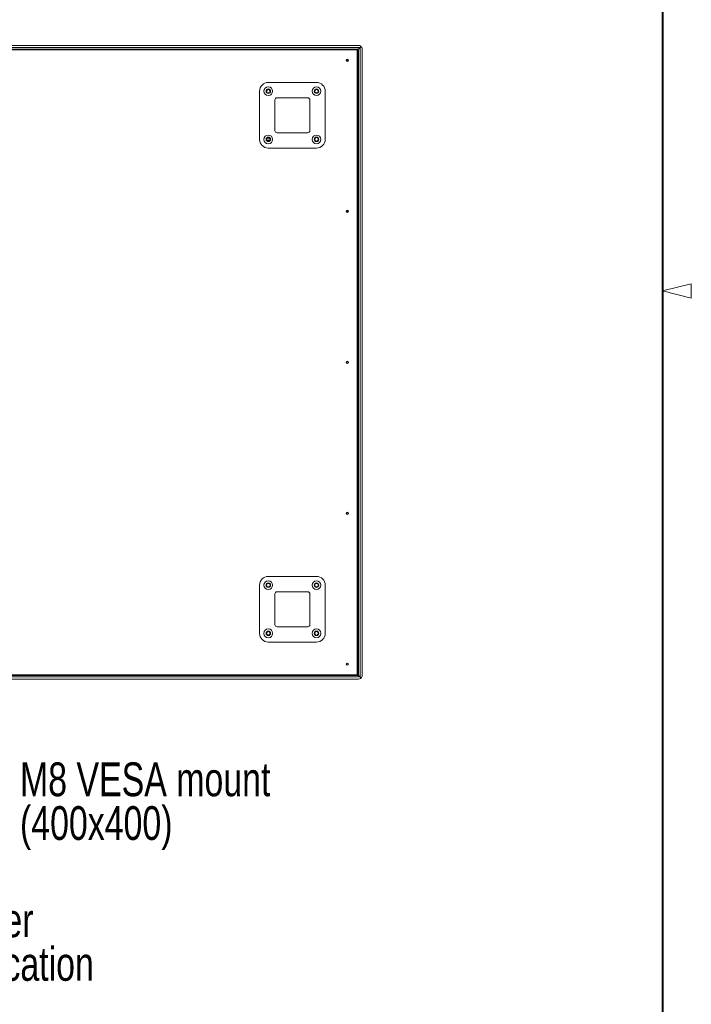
# Model space of a CAD drawing. Header units: millimetres. Extents: x 13 to 419, y 7 to 273.
# Tile 8 of 9: x 349 to 419, y 66 to 168. Entities that reach past the tile are written whole.
import ezdxf

# ---------------------------------------------------------------- set-up
doc = ezdxf.new("R2010")
doc.units = ezdxf.units.MM
doc.styles.add('SLDTEXTSTYLE1', font='TXT', dxfattribs={"width": 0.75})

# ---------------------------------------------------------------- blocks, each defined once
blk = doc.blocks.new('SW_NOTE_4')
at = {"color": 0, "linetype": 'Continuous', "lineweight": 0, "char_height": 3.5, "attachment_point": 1, "style": 'SLDTEXTSTYLE1'}
for s, insert in [('Cable Cover', (0.51, 1.64)), ('and I/O Location', (0.51, -2.88))]:
    blk.add_mtext(s, dxfattribs=dict(at, insert=insert))
blk = doc.blocks.new('SW_NOTE_5')
at = {"color": 0, "linetype": 'Continuous', "lineweight": 0, "char_height": 3.5, "attachment_point": 1, "style": 'SLDTEXTSTYLE1'}
for s, insert in [('M8 VESA mount', (0.5, 1.67)), ('(400x400)', (0.5, -2.86))]:
    blk.add_mtext(s, dxfattribs=dict(at, insert=insert))

msp = doc.modelspace()

# ---------------------------------------------------------------- linework, layer by layer
at = {"color": 7, "linetype": 'Continuous', "lineweight": 40}
msp.add_line((416.052, 269.748), (416.052, 9.652), dxfattribs=at)
at = {"color": 7, "linetype": 'Continuous', "lineweight": 0}
for p, q in [((384.739, 164.921), (272.285, 164.921)), ((272.455, 164.751), (384.569, 164.751)), ((272.512, 165.147), (384.512, 165.147)), ((384.512, 164.694), (272.512, 164.694)), ((384.44, 164.694), (384.44, 99.922)), ((384.512, 164.694), (384.44, 164.625)), ((384.44, 164.62), (384.512, 164.694)), ((384.443, 164.625), (384.441, 164.625)), ((384.443, 164.623), (384.443, 164.625)), ((384.512, 99.922), (384.512, 164.694)), ((384.739, 164.921), (384.569, 164.751)), ((384.569, 164.751), (384.569, 99.865)), ((384.82, 165.001), (384.739, 164.921)), ((384.82, 165.001), (384.739, 164.921)), ((384.739, 99.695), (384.739, 164.921)), ((384.965, 164.694), (384.965, 99.922)), ((375.225, 161.304), (380.215, 161.304)), ((374.318, 160.396), (374.318, 155.407)), ((381.122, 155.407), (381.122, 160.396)), ((375.906, 159.489), (375.906, 156.314)), ((379.308, 159.716), (376.133, 159.716)), ((379.534, 156.314), (379.534, 159.489)), ((376.133, 156.088), (379.308, 156.088)), ((380.383, 155.466), (380.383, 155.348)), ((375.225, 154.5), (380.215, 154.5)), ((416.052, 139.7), (419.052, 140.45)), ((419.052, 138.95), (419.052, 140.45)), ((416.052, 139.7), (419.052, 138.95)), ((374.318, 109.209), (374.318, 104.219)), ((380.215, 110.116), (375.225, 110.116)), ((380.383, 109.268), (380.383, 109.15)), ((381.122, 104.219), (381.122, 109.209)), ((375.906, 108.301), (375.906, 105.126)), ((379.308, 108.528), (376.133, 108.528)), ((379.534, 105.126), (379.534, 108.301)), ((376.133, 104.9), (379.308, 104.9)), ((380.215, 103.312), (375.225, 103.312)), ((384.512, 99.922), (384.44, 99.996)), ((384.443, 99.991), (384.443, 99.993)), ((272.285, 99.695), (384.739, 99.695)), ((384.569, 99.865), (272.455, 99.865)), ((272.512, 99.922), (384.512, 99.922)), ((384.512, 99.468), (272.512, 99.468)), ((384.44, 99.991), (384.512, 99.922)), ((384.441, 99.991), (384.443, 99.991)), ((384.739, 99.695), (384.569, 99.865))]:
    msp.add_line(p, q, dxfattribs=at)
at = {"color": 8, "linetype": 'Continuous', "lineweight": 0}
for p, q in [((375.154, 160.56), (375.297, 160.56)), ((375.061, 155.339), (375.39, 155.339)), ((375.344, 155.541), (375.107, 155.541))]:
    msp.add_line(p, q, dxfattribs=at)
at = {"color": 7, "linetype": 'Continuous', "lineweight": 0, "flags": 128}
for points in [[(384.569, 164.751), (384.558, 164.739), (384.547, 164.729), (384.537, 164.719), (384.529, 164.71), (384.521, 164.703), (384.516, 164.698), (384.513, 164.695), (384.512, 164.694)], [(384.569, 164.751), (384.558, 164.739), (384.547, 164.729), (384.537, 164.719), (384.529, 164.71), (384.521, 164.703), (384.516, 164.698), (384.513, 164.695), (384.512, 164.694)], [(384.569, 99.865), (384.559, 99.875), (384.549, 99.885), (384.54, 99.894), (384.532, 99.902), (384.525, 99.909), (384.52, 99.914), (384.515, 99.919), (384.513, 99.921), (384.512, 99.922)], [(384.569, 99.865), (384.559, 99.875), (384.549, 99.885), (384.54, 99.894), (384.532, 99.902), (384.525, 99.909), (384.52, 99.914), (384.515, 99.919), (384.513, 99.921), (384.512, 99.922)], [(384.82, 99.614), (384.793, 99.641), (384.766, 99.668), (384.739, 99.695)], [(384.82, 99.614), (384.793, 99.641), (384.766, 99.668), (384.739, 99.695)]]:
    msp.add_lwpolyline(points, dxfattribs=at)
at = {"color": 7, "linetype": 'Continuous', "lineweight": 0}
for centre, radius in [((383.412, 163.594), 0.118), ((383.412, 163.594), 0.107), ((383.412, 163.594), 0.0893), ((375.225, 160.396), 0.45), ((375.225, 160.396), 0.236), ((375.225, 160.396), 0.229), ((375.225, 160.396), 0.214), ((375.225, 160.396), 0.179), ((380.215, 160.396), 0.45), ((380.215, 160.396), 0.236), ((380.215, 160.396), 0.229), ((380.215, 160.396), 0.214), ((380.215, 160.396), 0.179), ((375.225, 155.407), 0.45), ((375.225, 155.407), 0.236), ((375.225, 155.407), 0.229), ((375.225, 155.407), 0.214), ((375.225, 155.407), 0.179), ((380.215, 155.407), 0.45), ((380.215, 155.407), 0.236), ((380.215, 155.407), 0.229), ((380.215, 155.407), 0.214), ((380.215, 155.407), 0.179), ((383.412, 147.951), 0.118), ((383.412, 147.951), 0.107), ((383.412, 147.951), 0.0893), ((383.412, 132.308), 0.118), ((383.412, 132.308), 0.107), ((383.412, 132.308), 0.0893), ((383.412, 116.665), 0.118), ((383.412, 116.665), 0.107), ((383.412, 116.665), 0.0893), ((375.225, 109.209), 0.45), ((375.225, 109.209), 0.236), ((375.225, 109.209), 0.229), ((375.225, 109.209), 0.214), ((375.225, 109.209), 0.179), ((380.215, 109.209), 0.45), ((380.215, 109.209), 0.236), ((380.215, 109.209), 0.229), ((380.215, 109.209), 0.214), ((380.215, 109.209), 0.179), ((375.225, 104.219), 0.45), ((375.225, 104.219), 0.236), ((375.225, 104.219), 0.229), ((375.225, 104.219), 0.214), ((375.225, 104.219), 0.179), ((380.215, 104.219), 0.45), ((380.215, 104.219), 0.236), ((380.215, 104.219), 0.229), ((380.215, 104.219), 0.214), ((380.215, 104.219), 0.179), ((383.412, 101.022), 0.118), ((383.412, 101.022), 0.107), ((383.412, 101.022), 0.0893)]:
    msp.add_circle(centre, radius, dxfattribs=at)
for centre, radius, start, end in [((375.225, 160.396), 0.907, 90, 180), ((380.215, 160.396), 0.907, 0, 90), ((376.133, 159.489), 0.227, 90, 180), ((379.308, 159.489), 0.227, 0, 90), ((376.133, 156.314), 0.227, 180, 270), ((379.308, 156.314), 0.227, 270, 0), ((375.225, 155.407), 0.907, 180, 270), ((380.215, 155.407), 0.907, 270, 0), ((375.225, 109.209), 0.907, 90, 180), ((380.215, 109.209), 0.907, 0, 90), ((376.133, 108.301), 0.227, 90, 180), ((379.308, 108.301), 0.227, 0, 90), ((376.133, 105.126), 0.227, 180, 270), ((379.308, 105.126), 0.227, 270, 0), ((375.225, 104.219), 0.907, 180, 270), ((380.215, 104.219), 0.907, 270, 0)]:
    msp.add_arc(centre, radius, start, end, dxfattribs=at)
for points, knots in [([(384.512, 165.147), (384.512, 165.147), (384.535, 165.147), (384.611, 165.141), (384.718, 165.108), (384.792, 165.049), (384.819, 165.028)], [0, 0, 0, 0, 0.0029095, 0.2157136, 0.7102284, 1, 1, 1, 1]), ([(384.82, 165.001), (384.821, 165.003), (384.824, 165.006), (384.825, 165.013), (384.825, 165.019), (384.822, 165.024), (384.82, 165.027), (384.819, 165.028)], [0, 0, 0, 0, 0.2089985, 0.4176345, 0.6390142, 0.8722409, 1, 1, 1, 1]), ([(384.846, 165.001), (384.844, 165.002), (384.841, 165.005), (384.834, 165.007), (384.828, 165.007), (384.823, 165.004), (384.82, 165.002), (384.82, 165.001)], [0, 0, 0, 0, 0.2234835, 0.4463926, 0.6806876, 0.9105735, 1, 1, 1, 1]), ([(384.846, 165.001), (384.868, 164.974), (384.926, 164.899), (384.959, 164.793), (384.965, 164.717), (384.965, 164.694), (384.965, 164.694)], [0, 0, 0, 0, 0.2897795, 0.7842831, 0.9970993, 1, 1, 1, 1]), ([(384.819, 99.588), (384.792, 99.566), (384.718, 99.508), (384.611, 99.475), (384.535, 99.468), (384.512, 99.468), (384.512, 99.468)], [0, 0, 0, 0, 0.2897652, 0.7842838, 0.9970905, 1, 1, 1, 1]), ([(384.819, 99.588), (384.82, 99.59), (384.823, 99.593), (384.825, 99.6), (384.825, 99.606), (384.822, 99.611), (384.82, 99.614), (384.82, 99.614)], [0, 0, 0, 0, 0.2234245, 0.4463889, 0.6806743, 0.9105772, 1, 1, 1, 1]), ([(384.82, 99.614), (384.821, 99.613), (384.824, 99.61), (384.831, 99.609), (384.837, 99.609), (384.842, 99.612), (384.845, 99.614), (384.846, 99.615)], [0, 0, 0, 0, 0.2090855, 0.4176849, 0.63891, 0.8720959, 1, 1, 1, 1]), ([(384.965, 99.922), (384.965, 99.922), (384.965, 99.899), (384.959, 99.823), (384.926, 99.716), (384.868, 99.642), (384.846, 99.615)], [0, 0, 0, 0, 0.0029029, 0.2157176, 0.7102336, 1, 1, 1, 1])]:
    msp.add_open_spline(points, degree=3, knots=knots, dxfattribs=at)

# ---------------------------------------------------------------- block references
for name, p in [('SW_NOTE_5', (348.994, 89.17)), ('SW_NOTE_4', (330.877, 74.595))]:
    msp.add_blockref(name, p, dxfattribs=at)

doc.saveas('drawing.dxf')
